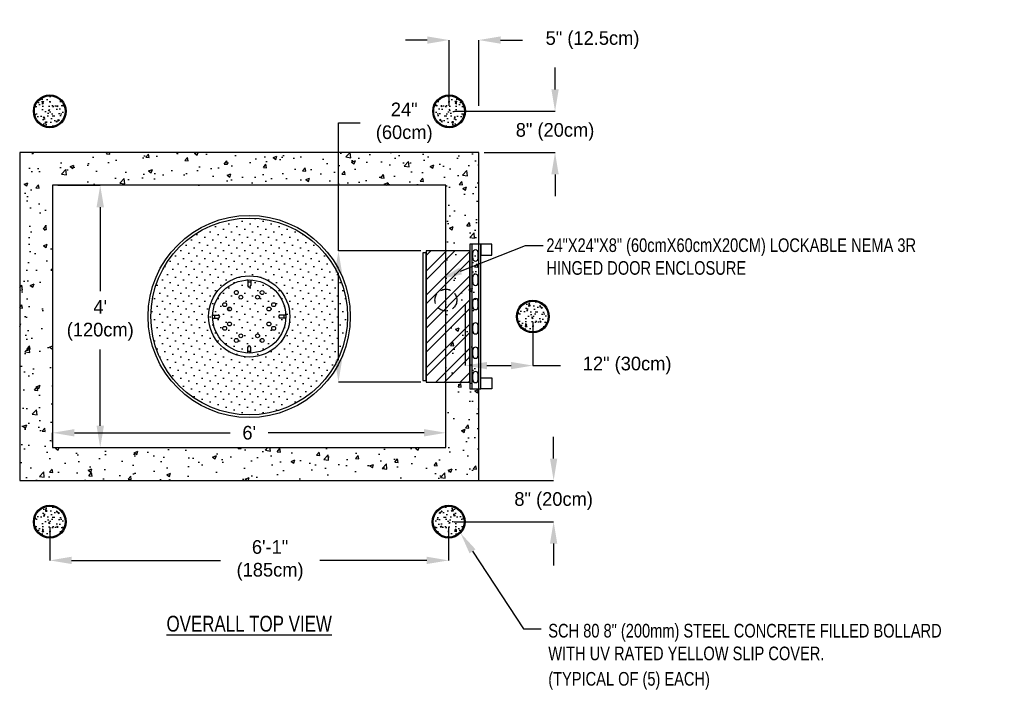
# Model space of a CAD drawing. Header units: inches. Extents: x -165 to 1496, y 644 to 1516.
# Tile 2 of 3: x -65 to 115, y 1394 to 1516. Entities that reach past the tile are written whole.
import ezdxf
from ezdxf import colors
from ezdxf.entities.mleader import LeaderData, LeaderLine
from ezdxf.enums import TextEntityAlignment as Align
from ezdxf.math import Vec2, Vec3

# ---------------------------------------------------------------- set-up
doc = ezdxf.new("R2010")
doc.units = ezdxf.units.IN
doc.header["$LTSCALE"] = 15
doc.header["$MEASUREMENT"] = 0
doc.linetypes.add('HIDDEN2', pattern=[0.1875, 0.125, -0.0625])
doc.layers.add('MAN', color=7, linetype='Continuous')
doc.styles.add('120', font='FSIMPLEX.SHX', dxfattribs={"width": 0.8, "height": 0.12})
doc.styles.add('175', font='FSIMPLEX.SHX', dxfattribs={"width": 0.8})
doc.dimstyles.get("Standard").update_dxf_attribs({"dimtxt": 2.5, "dimasz": 4, "dimexe": 0, "dimexo": 1, "dimgap": 2, "dimtad": 0, "dimtih": 1, "dimtoh": 1, "dimdec": 0, "dimzin": 0, "dimdsep": 46, "dimlunit": 3, "dimtxsty": 'Standard', "dimcen": 0.09, "dimadec": 0, "dimazin": 0, "dimtfac": 1, "dimtdec": 0, "dimtofl": 0, "dimtmove": 0, "dimatfit": 3, "dimfxl": 1, "dimtolj": 1, "dimtzin": 0, "dimarcsym": 0})

# ---------------------------------------------------------------- blocks, each defined once
blk = doc.blocks.new('SUMP-plan')
for p, q in [((-0.28, 6.68), (-0.28, 5.67)), ((-0.28, 6.32), (0.28, 6.32)), ((0.28, 6.68), (0.28, 5.67)), ((-6.68, 0.27), (-5.67, 0.27)), ((-6.33, 0.27), (-6.33, -0.3)), ((6.68, 0.27), (5.67, 0.27)), ((6.33, 0.27), (6.33, -0.3)), ((-6.68, -0.3), (-5.67, -0.3)), ((6.68, -0.3), (5.67, -0.3)), ((-0.28, -6.68), (-0.28, -5.67)), ((-0.28, -6.32), (0.28, -6.32)), ((0.28, -6.68), (0.28, -5.67))]:
    blk.add_line(p, q)
for centre, radius in [((0, 0), 7.44), ((0, 0), 6.69), ((-2.36, 4.38), 0.354), ((-1.53, 3.54), 0.354), ((1.53, 3.54), 0.354), ((2.36, 4.38), 0.354), ((-4.48, 2.16), 0.354), ((4.48, 2.16), 0.354), ((-3.61, 1.37), 0.354), ((3.61, 1.37), 0.354), ((-3.61, -1.37), 0.354), ((3.61, -1.37), 0.354), ((-4.48, -2.16), 0.354), ((-1.53, -3.54), 0.354), ((1.53, -3.54), 0.354), ((4.48, -2.16), 0.354), ((-2.36, -4.38), 0.354), ((2.36, -4.38), 0.354)]:
    blk.add_circle(centre, radius)
for centre, start, end in [((0, 5.67), 180.3612, 359.6388), ((-5.67, -0.01), 270.404, 89.6815), ((5.67, -0.01), 90.3185, 269.596), ((0, -5.67), 0.3612, 179.6388)]:
    blk.add_arc(centre, 0.285, start, end)
blk = doc.blocks.new('*D3')
at = {"color": 0, "lineweight": -2, "transparency": 16777216}
for p, q in [((-59.26, 1439.05), (-59.26, 1440.77)), ((-55.26, 1440.77), (-26.72, 1440.77)), ((8.74, 1440.77), (-19.8, 1440.77)), ((12.74, 1439.05), (12.74, 1440.77))]:
    blk.add_line(p, q, dxfattribs=at)
at = {"color": 0, "transparency": 16777216}
for points in [[(-55.26, 1441.44), (-55.26, 1440.1), (-59.26, 1440.77)], [(8.74, 1441.44), (8.74, 1440.1), (12.74, 1440.77)]]:
    blk.add_solid(points, dxfattribs=at)
at = {"layer": 'Defpoints', "color": 0, "transparency": 16777216}
for p in [(12.74, 1440.77), (-59.26, 1438.05), (12.74, 1438.05)]:
    blk.add_point(p, dxfattribs=at)
at = {"color": 0, "transparency": 16777216, "insert": (-23.26, 1440.77), "char_height": 2.5, "attachment_point": 5}
blk.add_mtext("\\A1;6'", dxfattribs=at)
blk = doc.blocks.new('*D4')
at = {"color": 0, "lineweight": -2, "transparency": 16777216}
for p, q in [((-58.26, 1486.05), (-50.52, 1486.05)), ((-50.52, 1482.05), (-50.52, 1466.69)), ((-50.52, 1442.05), (-50.52, 1456.03)), ((-58.26, 1438.05), (-50.52, 1438.05))]:
    blk.add_line(p, q, dxfattribs=at)
at = {"color": 0, "transparency": 16777216}
for points in [[(-51.19, 1482.05), (-49.85, 1482.05), (-50.52, 1486.05)], [(-51.19, 1442.05), (-49.85, 1442.05), (-50.52, 1438.05)]]:
    blk.add_solid(points, dxfattribs=at)
at = {"layer": 'Defpoints', "color": 0, "transparency": 16777216}
for p in [(-59.26, 1486.05), (-50.52, 1486.05), (-59.26, 1438.05)]:
    blk.add_point(p, dxfattribs=at)
at = {"color": 0, "transparency": 16777216, "insert": (-50.52, 1461.36), "char_height": 2.5, "attachment_point": 5}
blk.add_mtext("\\A1;4'\\P(120cm)", dxfattribs=at)
blk = doc.blocks.new('*D14')
at = {"color": 0, "lineweight": -2, "transparency": 16777216}
for p, q in [((-6.93, 1474.05), (-6.93, 1497.48)), ((-6.93, 1497.48), (-2.93, 1497.48)), ((8.14, 1474.05), (-6.93, 1474.05)), ((-6.93, 1454.05), (-6.93, 1470.05)), ((8.14, 1450.05), (-6.93, 1450.05))]:
    blk.add_line(p, q, dxfattribs=at)
at = {"color": 0, "transparency": 16777216}
for points in [[(-7.6, 1470.05), (-6.27, 1470.05), (-6.93, 1474.05)], [(-7.6, 1454.05), (-6.27, 1454.05), (-6.93, 1450.05)]]:
    blk.add_solid(points, dxfattribs=at)
at = {"layer": 'Defpoints', "color": 0, "transparency": 16777216}
for p in [(9.14, 1474.05), (-6.93, 1450.05), (9.14, 1450.05)]:
    blk.add_point(p, dxfattribs=at)
at = {"color": 0, "transparency": 16777216, "insert": (5.11, 1497.48), "char_height": 2.5, "attachment_point": 5}
blk.add_mtext('\\A1;24"\\P(60cm)', dxfattribs=at)
blk = doc.blocks.new('*D9')
at = {"color": 0, "lineweight": -2, "transparency": 16777216}
for p, q in [((16.24, 1464.3), (16.24, 1453.07)), ((28.65, 1461.05), (28.65, 1453.07)), ((20.24, 1453.07), (24.65, 1453.07)), ((28.65, 1453.07), (33.69, 1453.07))]:
    blk.add_line(p, q, dxfattribs=at)
at = {"color": 0, "transparency": 16777216}
for points in [[(20.24, 1453.73), (20.24, 1452.4), (16.24, 1453.07)], [(24.65, 1453.73), (24.65, 1452.4), (28.65, 1453.07)]]:
    blk.add_solid(points, dxfattribs=at)
at = {"layer": 'Defpoints', "color": 0, "transparency": 16777216}
for p in [(16.24, 1465.3), (28.65, 1462.05), (16.24, 1453.07)]:
    blk.add_point(p, dxfattribs=at)
at = {"color": 0, "transparency": 16777216, "insert": (45.9, 1453.07), "char_height": 2.5, "attachment_point": 5}
blk.add_mtext('\\A1;12" (30cm)', dxfattribs=at)
blk = doc.blocks.new('*D10')
at = {"color": 0, "lineweight": -2, "transparency": 16777216}
for p, q in [((-59.76, 1423.5), (-59.76, 1417.42)), ((13.24, 1423.5), (13.24, 1417.42)), ((-55.76, 1417.42), (-28.53, 1417.42)), ((9.24, 1417.42), (-10.36, 1417.42))]:
    blk.add_line(p, q, dxfattribs=at)
at = {"color": 0, "transparency": 16777216}
for points in [[(-55.76, 1418.09), (-55.76, 1416.76), (-59.76, 1417.42)], [(9.24, 1418.09), (9.24, 1416.76), (13.24, 1417.42)]]:
    blk.add_solid(points, dxfattribs=at)
at = {"layer": 'Defpoints', "color": 0, "transparency": 16777216}
for p in [(-59.76, 1424.5), (13.24, 1424.5), (-59.76, 1417.42)]:
    blk.add_point(p, dxfattribs=at)
at = {"color": 0, "transparency": 16777216, "insert": (-19.44, 1417.42), "char_height": 2.5, "attachment_point": 5}
blk.add_mtext('\\A1;6\'-1"\\P(185cm)', dxfattribs=at)
blk = doc.blocks.new('*D11')
at = {"color": 0, "lineweight": -2, "transparency": 16777216}
for p, q in [((32.71, 1503.6), (32.71, 1507.6)), ((14.32, 1499.6), (32.71, 1499.6)), ((19.74, 1492.05), (32.71, 1492.05)), ((32.71, 1488.05), (32.71, 1484.05))]:
    blk.add_line(p, q, dxfattribs=at)
at = {"color": 0, "transparency": 16777216}
for points in [[(32.04, 1503.6), (33.38, 1503.6), (32.71, 1499.6)], [(32.04, 1488.05), (33.38, 1488.05), (32.71, 1492.05)]]:
    blk.add_solid(points, dxfattribs=at)
at = {"layer": 'Defpoints', "color": 0, "transparency": 16777216}
for p in [(13.32, 1499.6), (32.71, 1499.6), (18.74, 1492.05)]:
    blk.add_point(p, dxfattribs=at)
at = {"color": 0, "transparency": 16777216, "insert": (32.71, 1495.82), "char_height": 2.5, "attachment_point": 5}
blk.add_mtext('\\A1;8" (20cm)', dxfattribs=at)
blk = doc.blocks.new('*D12')
at = {"color": 0, "lineweight": -2, "transparency": 16777216}
for p, q in [((32.45, 1436.05), (32.45, 1440.05)), ((17.24, 1432.05), (32.45, 1432.05)), ((14.24, 1424.5), (32.45, 1424.5)), ((32.45, 1420.5), (32.45, 1416.5))]:
    blk.add_line(p, q, dxfattribs=at)
at = {"color": 0, "transparency": 16777216}
for points in [[(31.78, 1436.05), (33.12, 1436.05), (32.45, 1432.05)], [(31.78, 1420.5), (33.12, 1420.5), (32.45, 1424.5)]]:
    blk.add_solid(points, dxfattribs=at)
at = {"layer": 'Defpoints', "color": 0, "transparency": 16777216}
for p in [(16.24, 1432.05), (13.24, 1424.5), (32.45, 1424.5)]:
    blk.add_point(p, dxfattribs=at)
at = {"color": 0, "transparency": 16777216, "insert": (32.45, 1428.28), "char_height": 2.5, "attachment_point": 5}
blk.add_mtext('\\A1;8" (20cm)', dxfattribs=at)
blk = doc.blocks.new('*D13')
at = {"color": 0, "lineweight": -2, "transparency": 16777216}
for p, q in [((9.32, 1512.63), (5.32, 1512.63)), ((13.32, 1500.6), (13.32, 1512.63)), ((18.74, 1500.6), (18.74, 1512.63)), ((22.74, 1512.63), (26.74, 1512.63))]:
    blk.add_line(p, q, dxfattribs=at)
at = {"color": 0, "transparency": 16777216}
for points in [[(9.32, 1513.3), (9.32, 1511.96), (13.32, 1512.63)], [(22.74, 1513.3), (22.74, 1511.96), (18.74, 1512.63)]]:
    blk.add_solid(points, dxfattribs=at)
at = {"layer": 'Defpoints', "color": 0, "transparency": 16777216}
for p in [(18.74, 1512.63), (13.32, 1499.6), (18.74, 1499.6)]:
    blk.add_point(p, dxfattribs=at)
at = {"color": 0, "transparency": 16777216, "insert": (39.57, 1512.63), "char_height": 2.5, "attachment_point": 5}
blk.add_mtext('\\A1;5" (12.5cm)', dxfattribs=at)

msp = doc.modelspace()

# ---------------------------------------------------------------- hatches: boundary and pattern name
h = msp.add_hatch(color=256)
h.paths.add_polyline_path([(-56.76, 1499.6, 1), (-62.76, 1499.6, 1)])
h.paths.add_polyline_path([(-56.94, 1499.6, 1), (-62.58, 1499.6, 1)], flags=16)
h = msp.add_hatch()
h.set_pattern_fill('AR-CONC', color=256, scale=0.352941, angle=270, style=0)
h.set_pattern_definition([(40, (-541.8082, 1412.7295), (-0.221478, 2.5315065), [0.264706, -2.911765]), (95, (-541.8082, 1412.7295), (2.654796, -0.48971), [0.211765, -2.329412]), (349.5486, (-541.8267, 1412.9405), (2.433316, 2.041798), [0.224965, -2.474619]), (43.8158, (-541.1024, 1412.7295), (-0.584185, 3.766733), [0.39706, -4.367647]), (353.3644, (-541.151, 1413.0434), (3.438063, 3.29881), [0.337448, -3.711928]), (98.8158, (-541.1024, 1412.7295), (3.438066, 3.298807), [0.317647, -3.494118]), (69, (-541.2788, 1413.0825), (-1.421008, 2.106731), [0.264706, -2.911765]), (124, (-541.2788, 1413.0825), (2.559353, 0.85876), [0.211765, -2.329412]), (18.5486, (-541.3972, 1413.258), (1.138343, 2.965492), [0.224965, -2.474619]), (52.5, (-541.8082, 1412.7295), (1.1749195, 0.0429171), [0, -2.3011765, 0, -2.364706, 0, -2.3382353]), (82.5, (-541.8082, 1412.7295), (1.3920413, 0.9284807), [0, -1.3482353, 0, -2.2482353, 0, -0.8911765]), (122.5, (-541.8082, 1411.9425), (-0.0796054, 1.8840792), [0, -0.882353, 0, -2.752941, 0, -3.652941]), (132.5, (-541.8082, 1411.5895), (0.3533117, 2.058304), [0, -1.147059, 0, -1.828235, 0, -2.5941176])])
h.paths.add_polyline_path([(-56.94, 1499.6, 1), (-62.58, 1499.6, 1)])
h = msp.add_hatch(color=256)
h.paths.add_polyline_path([(16.32, 1499.6, 1), (10.32, 1499.6, 1)])
h.paths.add_polyline_path([(16.15, 1499.6, 1), (10.5, 1499.6, 1)], flags=16)
h = msp.add_hatch()
h.set_pattern_fill('AR-CONC', color=256, scale=0.352941, angle=270, style=0)
h.set_pattern_definition([(140, (495.3717, 1412.7295), (0.221478, 2.5315065), [0.264706, -2.911765]), (85, (495.3717, 1412.7295), (-2.654796, -0.48971), [0.211765, -2.329412]), (190.4514, (495.3902, 1412.9405), (-2.433316, 2.041798), [0.224965, -2.474619]), (136.1842, (494.666, 1412.7295), (0.584185, 3.766733), [0.39706, -4.367647]), (186.6356, (494.7145, 1413.0434), (-3.438063, 3.29881), [0.337448, -3.711928]), (81.1842, (494.666, 1412.7295), (-3.438066, 3.298807), [0.317647, -3.494118]), (111, (494.8423, 1413.0825), (1.421008, 2.106731), [0.264706, -2.911765]), (56, (494.8423, 1413.0825), (-2.559353, 0.85876), [0.211765, -2.329412]), (161.4514, (494.9607, 1413.258), (-1.138343, 2.965492), [0.224965, -2.474619]), (127.5, (495.3717, 1412.7295), (-1.1749195, 0.0429171), [0, -2.3011765, 0, -2.364706, 0, -2.3382353]), (97.5, (495.3717, 1412.7295), (-1.3920413, 0.9284807), [0, -1.3482353, 0, -2.2482353, 0, -0.8911765]), (57.5, (495.3717, 1411.9425), (0.0796054, 1.8840792), [0, -0.882353, 0, -2.752941, 0, -3.652941]), (47.5, (495.3717, 1411.5895), (-0.3533117, 2.058304), [0, -1.147059, 0, -1.828235, 0, -2.5941176])])
h.paths.add_polyline_path([(10.5, 1499.6, 1), (16.15, 1499.6, 1)])
h = msp.add_hatch()
h.set_pattern_fill('AR-CONC', color=256)
h.set_pattern_definition([(50, (0, 0), (7.172602, -0.627521), [0.75, -8.25]), (355, (0, 0), (-1.387513, 7.52192), [0.6, -6.6]), (100.45144, (0.598, -0.052), (5.78509, 6.8944), [0.637402, -7.01142]), (46.1842, (0, 2), (10.672413, -1.655193), [1.125, -12.375]), (96.6356, (0.889, 1.862), (9.34662, 9.741186), [0.9561, -10.51714]), (351.1842, (0, 2), (9.34662, 9.74119), [0.9, -9.9]), (21, (1, 1.5), (5.96907, -4.02619), [0.75, -8.25]), (326, (1, 1.5), (2.433153, 7.2515), [0.6, -6.6]), (71.45144, (1.4974, 1.1645), (8.402224, 3.22531), [0.637402, -7.01142]), (37.5, (0, 0), (0.1215986, 3.3289385), [0, -6.52, 0, -6.7, 0, -6.625]), (7.5, (0, 0), (2.630695, 3.944117), [0, -3.82, 0, -6.37, 0, -2.525]), (327.5, (-2.23, 0), (5.3382244, -0.2255487), [0, -2.5, 0, -7.8, 0, -10.35]), (317.5, (-3.23, 0), (5.831862, 1.00105), [0, -3.25, 0, -5.18, 0, -7.35])])
h.paths.add_polyline_path([(-65.26, 1492.05), (-65.26, 1432.05), (18.74, 1432.05), (18.74, 1492.05)])
h.paths.add_polyline_path([(-59.26, 1486.05), (-59.26, 1438.05), (12.74, 1438.05), (12.74, 1486.05)], flags=16)
h = msp.add_hatch()
h.set_pattern_fill('DOTS', color=256, scale=22, angle=405, style=0)
h.set_pattern_definition([(45, (-360.0068, 1035.1384), (-0.486136, 1.4584077), [0, -1.375])])
h.paths.add_polyline_path([(-23.26, 1444.05, 0.414214), (-5.26, 1462.05, 0.414214), (-23.26, 1480.05)])
h.paths.add_polyline_path([(-23.26, 1480.05, 0.414214), (-41.26, 1462.05, 0.414214), (-23.26, 1444.05)])
h = msp.add_hatch()
h.set_pattern_fill('STEEL', color=256, scale=25, style=0)
h.set_pattern_definition([(45, (-171.672, 1084.7068), (-2.209709, 2.209709), []), (45, (-171.672, 1086.2693), (-2.209709, 2.209709), [])])
h.paths.add_polyline_path([(17.17, 1474.05), (9.17, 1474.05), (9.17, 1450.05), (17.17, 1450.05)])
h = msp.add_hatch(color=256)
h.paths.add_polyline_path([(31.65, 1462.05, 1), (25.65, 1462.05, 1)])
h.paths.add_polyline_path([(25.82, 1462.05, -1), (31.47, 1462.05, -1)], flags=16)
h = msp.add_hatch()
h.set_pattern_fill('AR-CONC', color=256, scale=0.352941, angle=270, style=0)
h.set_pattern_definition([(320, (-453.4022, 1548.9205), (-0.221478, -2.5315065), [0.264706, -2.911765]), (265, (-453.4022, 1548.9205), (2.654796, 0.48971), [0.211765, -2.329412]), (10.4514, (-453.4207, 1548.7095), (2.433316, -2.041798), [0.224965, -2.474619]), (316.1842, (-452.6963, 1548.9205), (-0.584185, -3.766733), [0.39706, -4.367647]), (6.6356, (-452.745, 1548.6066), (3.438063, -3.29881), [0.337448, -3.711928]), (261.1842, (-452.6963, 1548.9205), (3.438066, -3.298807), [0.317647, -3.494118]), (291, (-452.8728, 1548.5675), (-1.421008, -2.106731), [0.264706, -2.911765]), (236, (-452.8728, 1548.5675), (2.559353, -0.85876), [0.211765, -2.329412]), (341.4514, (-452.9912, 1548.392), (1.138343, -2.965492), [0.224965, -2.474619]), (307.5, (-453.4022, 1548.9205), (1.1749195, -0.0429171), [0, -2.3011765, 0, -2.364706, 0, -2.3382353]), (277.5, (-453.4022, 1548.9205), (1.3920413, -0.9284807), [0, -1.3482353, 0, -2.2482353, 0, -0.8911765]), (237.5, (-453.4022, 1549.7075), (-0.0796054, -1.8840792), [0, -0.882353, 0, -2.752941, 0, -3.652941]), (227.5, (-453.4022, 1550.0605), (0.3533117, -2.058304), [0, -1.147059, 0, -1.828235, 0, -2.5941176])])
h.paths.add_polyline_path([(31.47, 1462.05, 1), (25.82, 1462.05, 1)])
h = msp.add_hatch(color=256)
h.paths.add_polyline_path([(-56.76, 1424.5, 1), (-62.76, 1424.5, 1)])
h.paths.add_polyline_path([(-56.94, 1424.5, 1), (-62.58, 1424.5, 1)], flags=16)
h = msp.add_hatch()
h.set_pattern_fill('AR-CONC', color=256, scale=0.352941, angle=270, style=0)
h.set_pattern_definition([(320, (-541.8082, 1511.372), (-0.221478, -2.5315065), [0.264706, -2.911765]), (265, (-541.8082, 1511.372), (2.654796, 0.48971), [0.211765, -2.329412]), (10.4514, (-541.8267, 1511.161), (2.433316, -2.041798), [0.224965, -2.474619]), (316.1842, (-541.1024, 1511.372), (-0.584185, -3.766733), [0.39706, -4.367647]), (6.6356, (-541.151, 1511.058), (3.438063, -3.29881), [0.337448, -3.711928]), (261.1842, (-541.1024, 1511.372), (3.438066, -3.298807), [0.317647, -3.494118]), (291, (-541.2788, 1511.019), (-1.421008, -2.106731), [0.264706, -2.911765]), (236, (-541.2788, 1511.019), (2.559353, -0.85876), [0.211765, -2.329412]), (341.4514, (-541.3972, 1510.8435), (1.138343, -2.965492), [0.224965, -2.474619]), (307.5, (-541.8082, 1511.372), (1.1749195, -0.0429171), [0, -2.3011765, 0, -2.364706, 0, -2.3382353]), (277.5, (-541.8082, 1511.372), (1.3920413, -0.9284807), [0, -1.3482353, 0, -2.2482353, 0, -0.8911765]), (237.5, (-541.8082, 1512.159), (-0.0796054, -1.8840792), [0, -0.882353, 0, -2.752941, 0, -3.652941]), (227.5, (-541.8082, 1512.512), (0.3533117, -2.058304), [0, -1.147059, 0, -1.828235, 0, -2.5941176])])
h.paths.add_polyline_path([(-56.94, 1424.5, 1), (-62.58, 1424.5, 1)])
h = msp.add_hatch(color=256)
h.paths.add_polyline_path([(16.24, 1424.5, 1), (10.24, 1424.5, 1)])
h.paths.add_polyline_path([(16.06, 1424.5, 1), (10.42, 1424.5, 1)], flags=16)
h = msp.add_hatch()
h.set_pattern_fill('AR-CONC', color=256, scale=0.352941, angle=270, style=0)
h.set_pattern_definition([(220, (495.2866, 1511.372), (0.221478, -2.5315065), [0.264706, -2.911765]), (275, (495.2866, 1511.372), (-2.654796, 0.48971), [0.211765, -2.329412]), (169.5486, (495.305, 1511.161), (-2.433316, -2.041798), [0.224965, -2.474619]), (223.8158, (494.5807, 1511.372), (0.584185, -3.766733), [0.39706, -4.367647]), (173.3644, (494.6294, 1511.058), (-3.438063, -3.29881), [0.337448, -3.711928]), (278.8158, (494.5807, 1511.372), (-3.438066, -3.298807), [0.317647, -3.494118]), (249, (494.7572, 1511.019), (1.421008, -2.106731), [0.264706, -2.911765]), (304, (494.7572, 1511.019), (-2.559353, -0.85876), [0.211765, -2.329412]), (198.5486, (494.8756, 1510.8435), (-1.138343, -2.965492), [0.224965, -2.474619]), (232.5, (495.2866, 1511.372), (-1.1749195, -0.0429171), [0, -2.3011765, 0, -2.364706, 0, -2.3382353]), (262.5, (495.2866, 1511.372), (-1.3920413, -0.9284807), [0, -1.3482353, 0, -2.2482353, 0, -0.8911765]), (302.5, (495.2866, 1512.159), (0.0796054, -1.8840792), [0, -0.882353, 0, -2.752941, 0, -3.652941]), (312.5, (495.2866, 1512.512), (-0.3533117, -2.058304), [0, -1.147059, 0, -1.828235, 0, -2.5941176])])
h.paths.add_polyline_path([(10.42, 1424.5, 1), (16.06, 1424.5, 1)])

# ---------------------------------------------------------------- linework, layer by layer
for p, q in [((17.54, 1448.83), (17.54, 1475.28)), ((18.74, 1448.83), (18.74, 1475.28)), ((17.64, 1472.7), (17.64, 1473.73)), ((18.64, 1472.7), (18.64, 1473.73)), ((17.64, 1468.25), (17.64, 1469.28)), ((18.64, 1468.25), (18.64, 1469.28)), ((17.64, 1463.8), (17.64, 1464.83)), ((18.64, 1463.8), (18.64, 1464.83)), ((17.64, 1459.35), (17.64, 1460.39)), ((18.64, 1459.35), (18.64, 1460.39)), ((17.64, 1454.91), (17.64, 1455.94)), ((18.64, 1454.91), (18.64, 1455.94)), ((17.64, 1450.46), (17.64, 1451.49)), ((18.64, 1450.46), (18.64, 1451.49))]:
    msp.add_line(p, q)
for points in [[(17.14, 1474.05), (9.14, 1474.05), (9.14, 1450.05), (17.14, 1450.05), (17.14, 1474.05)], [(19.14, 1475.28), (17.14, 1475.28), (17.14, 1448.83), (19.14, 1448.83), (19.14, 1475.28)], [(21.14, 1475.28), (19.14, 1475.28), (19.14, 1473.28), (21.14, 1473.28), (21.14, 1475.28)], [(21.14, 1448.83), (19.14, 1448.83), (19.14, 1450.83), (21.14, 1450.83), (21.14, 1448.83)]]:
    msp.add_lwpolyline(points)
msp.add_lwpolyline([(9.14, 1473.7), (8.54, 1473.7), (8.54, 1450.33), (9.14, 1450.33)], close=True)
for centre, radius in [((-59.76, 1499.6), 3), ((-59.76, 1499.6), 2.82), ((13.32, 1499.6), 3), ((13.32, 1499.6), 2.82), ((-23.26, 1462.05), 18.5), ((-23.26, 1462.05), 18), ((28.65, 1462.05), 3), ((28.65, 1462.05), 2.82), ((-59.76, 1424.5), 3), ((-59.76, 1424.5), 2.82), ((13.24, 1424.5), 3), ((13.24, 1424.5), 2.82)]:
    msp.add_circle(centre, radius)
at = {"linetype": 'HIDDEN2'}
msp.add_circle((12.74, 1465.05), 2, dxfattribs=at)
for centre, start, end in [((18.14, 1473.73), 0, 180), ((18.14, 1472.7), 180, 0), ((18.14, 1469.28), 0, 180), ((18.14, 1468.25), 180, 0), ((18.14, 1464.83), 0, 180), ((18.14, 1463.8), 180, 0), ((18.14, 1460.39), 0, 180), ((18.14, 1459.35), 180, 0), ((18.14, 1455.94), 0, 180), ((18.14, 1454.91), 180, 0), ((18.14, 1451.49), 0, 180), ((18.14, 1450.46), 180, 0)]:
    msp.add_arc(centre, 0.5, start, end)
at = {"layer": 'MAN'}
for points in [[(-65.26, 1492.05), (-65.26, 1432.05), (18.74, 1432.05), (18.74, 1492.05)], [(-59.26, 1486.05), (-59.26, 1438.05), (12.74, 1438.05), (12.74, 1486.05)]]:
    msp.add_lwpolyline(points, close=True, dxfattribs=at)

# ---------------------------------------------------------------- block references
msp.add_blockref('SUMP-plan', (-23.26, 1462.05))

# ---------------------------------------------------------------- texts
at = {"style": '175', "width": 0.8}
msp.add_text('%%UOVERALL TOP VIEW', height=2.8921, dxfattribs=at).set_placement((-23.26, 1405.84), align=Align.MIDDLE_CENTER)
at = {"style": '120', "width": 0.8}
for s, p in [(' SCH 80 8" (200mm) STEEL CONCRETE FILLED BOLLARD', (30.73, 1404.56)), (' WITH UV RATED YELLOW SLIP COVER.', (30.73, 1400.4)), (' (TYPICAL OF (5) EACH)', (30.73, 1395.75))]:
    msp.add_text(s, height=2.5, dxfattribs=at).set_placement(p, align=Align.MIDDLE_LEFT)
at = {"insert": (31.12, 1476.35), "char_height": 2.5, "width": 91.0248, "attachment_point": 1, "style": '120'}
msp.add_mtext('\\pxql;24"X24"X8" (60cmX60cmX20CM) LOCKABLE NEMA 3R\\PHINGED DOOR ENCLOSURE', dxfattribs=at)

# ---------------------------------------------------------------- dimensions: what is measured, and where the dimension line sits
dim = msp.add_linear_dim(base=(18.74, 1512.63), p1=(13.32, 1499.6), p2=(18.74, 1499.6), text='<> (12.5cm)', dimstyle='Standard')
dim.commit()
dim.dimension.update_dxf_attribs({"geometry": '*D13', "text_midpoint": (39.57, 1512.63)})
dim = msp.add_linear_dim(base=(32.71, 1499.6), p1=(18.74, 1492.05), p2=(13.32, 1499.6), angle=90, text='<> (20cm)', dimstyle='Standard')
dim.commit()
dim.dimension.update_dxf_attribs({"geometry": '*D11', "text_midpoint": (32.71, 1495.82)})
for base, p1, p2, text, picture, middle in [((-6.93, 1450.05), (9.14, 1474.05), (9.14, 1450.05), '24"\\P(60cm)', '*D14', (5.11, 1497.48)), ((-50.52, 1486.05), (-59.26, 1438.05), (-59.26, 1486.05), '<>\\P(120cm)', '*D4', (-50.52, 1461.36)), ((32.45, 1424.5), (16.24, 1432.05), (13.24, 1424.5), '<> (20cm)', '*D12', (32.45, 1428.28))]:
    dim = msp.add_linear_dim(base=base, p1=p1, p2=p2, angle=90, text=text, dimstyle='Standard')
    dim.commit()
    dim.dimension.update_dxf_attribs({"geometry": picture, "text_midpoint": middle, "dimtype": 160})
for base, p1, p2, text, picture, middle in [((16.24, 1453.07), (28.65, 1462.05), (16.24, 1465.3), '12" (30cm)', '*D9', (45.9, 1453.07)), ((-59.76, 1417.42), (13.24, 1424.5), (-59.76, 1424.5), '<>\\P(185cm)', '*D10', (-19.44, 1417.42))]:
    dim = msp.add_linear_dim(base=base, p1=p1, p2=p2, text=text, dimstyle='Standard')
    dim.commit()
    dim.dimension.update_dxf_attribs({"geometry": picture, "text_midpoint": middle, "dimtype": 160})
dim = msp.add_linear_dim(base=(12.74, 1440.77), p1=(-59.26, 1438.05), p2=(12.74, 1438.05), dimstyle='Standard')
dim.commit()
dim.dimension.update_dxf_attribs({"geometry": '*D3', "text_midpoint": (-23.26, 1440.77), "dimtype": 160})

# ---------------------------------------------------------------- leaders
ml = msp.add_multileader_mtext('Standard')
ml.set_content('', color=256)
ml.set_leader_properties()
ml.build(insert=Vec2(0, 0))
ml.multileader.update_dxf_attribs({"dogleg_length": 0.36})
ctx = ml.context
ctx.base_point, ctx.char_height, ctx.landing_gap_size, ctx.plane_origin = Vec3(30.55, 1475.03), 0.18, 0.09, Vec3(-2.75, 1460.07)
notes = []
notes.append((ctx, [(0, (1, 1, 0), (27.29, 1475.03), (1, 0), 3.26, [(0, [(11.71, 1468.9)], 0, [])])]))
ctx.mtext.insert, ctx.mtext.flow_direction = Vec3(30.64, 1475.12), 5
ml = msp.add_multileader_mtext('Standard')
ml.set_content('', color=256)
ml.set_leader_properties()
ml.build(insert=Vec2(0, 0))
ml.multileader.update_dxf_attribs({"dogleg_length": 0.36})
ctx = ml.context
ctx.base_point, ctx.char_height, ctx.landing_gap_size, ctx.plane_origin = Vec3(30.16, 1404.91), 0.18, 0.09, Vec3(-3.13, 1389.96)
notes.append((ctx, [(0, (1, 1, 0), (26.91, 1404.91), (1, 0), 3.26, [(0, [(15.41, 1422.43)], 0, [])])]))
ctx.mtext.insert, ctx.mtext.flow_direction = Vec3(30.25, 1405), 5
for ctx, leaders in notes:
    for number, flags, end, landing, length, lines in leaders:
        leader = LeaderData()
        leader.index, (leader.has_last_leader_line, leader.has_dogleg_vector, leader.attachment_direction) = number, flags
        leader.last_leader_point, leader.dogleg_vector, leader.dogleg_length = Vec3(end), Vec3(landing), length
        for number, points, colour, breaks in lines:
            line = LeaderLine()
            line.index, line.vertices, line.color, line.breaks = number, Vec3.list(points), colors.encode_raw_color(colour), breaks
            leader.lines.append(line)
        ctx.leaders.append(leader)

doc.saveas('drawing.dxf')
